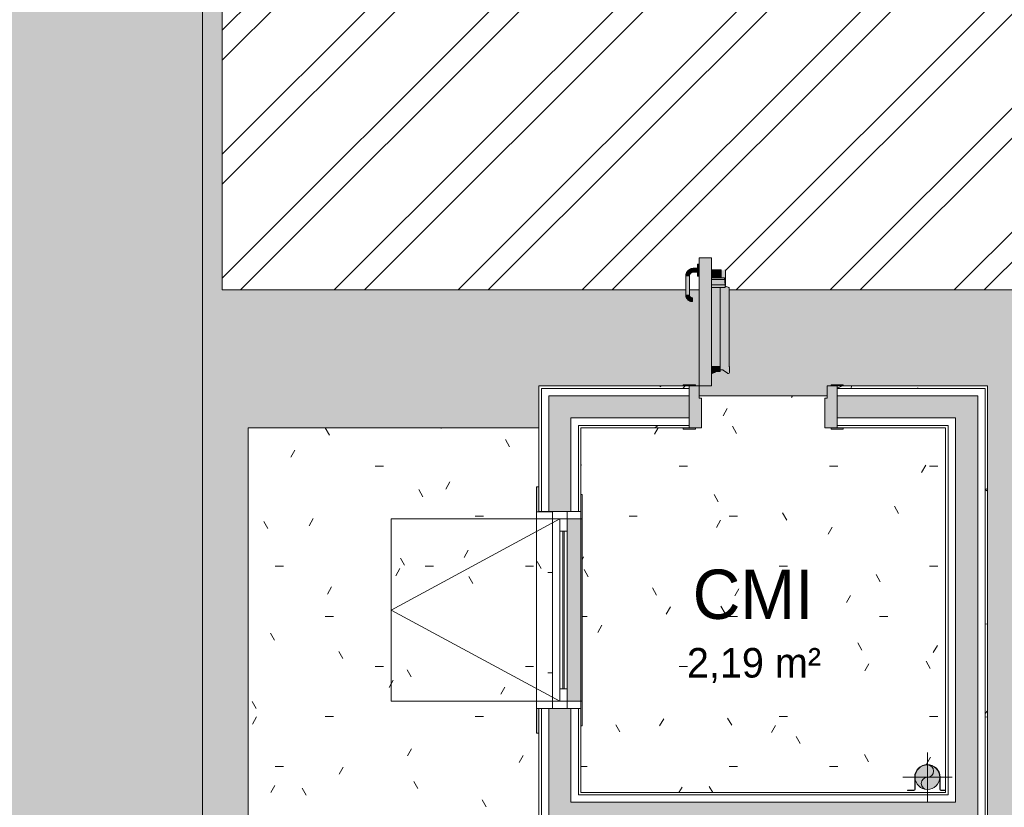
# Model space of a CAD drawing. Header units: millimetres. Extents: x -18260 to 188148, y -14086 to 2351883.
# Tile 216 of 256: x 20490 to 24484, y -8496 to -5299. Entities that reach past the tile are written whole.
import ezdxf

# ---------------------------------------------------------------- set-up
doc = ezdxf.new("R2010")
doc.units = ezdxf.units.MM
for name, color, linetype, lineweight in [('A-DOOR', 31, 'Continuous', 9), ('A-FLOR', 192, 'Continuous', 18), ('A-FLOR-PATT', 8, 'Continuous', 18), ('A-GLAZ', 151, 'Continuous', 9), ('A-WALL', 113, 'Continuous', 18), ('A-WALL-PATT', 111, 'Continuous', 25), ('L-HRDS-IDEN', 13, 'Continuous', 18), ('P-PIPE', 3, 'Continuous', 9), ('P-PIPE-CNTR', 3, 'Continuous', 9)]:
    doc.layers.add(name, color=color, linetype=linetype, lineweight=lineweight)
doc.styles.add('Century Gothic_1', font='GOTHIC.TTF', dxfattribs={"height": 200})
doc.styles.add('Century Gothic_2', font='GOTHIC.TTF', dxfattribs={"height": 120})
pattern_1 = [(0, (0, 0), (812.8, 203.2), [33.528, -576.072, 33.528, -576.072, -3251.2]), (0, (0, 0), (812.8, 203.2), [-1219.2, 33.528, -1185.672, 33.528, -576.072, -1422.4]), (0, (0, 0), (812.8, 203.2), [-3048, 33.528, -372.872, 33.528, -982.472]), (120, (304.8, 101.6), (-582.3764, 602.3054), [33.528, -576.072, 33.528, -576.072, -3251.2]), (120, (304.8, 101.6), (-582.3764, 602.3054), [-1219.2, 33.528, -1185.672, 33.528, -576.072, -1422.4]), (120, (304.8, 101.6), (-582.3764, 602.3054), [-3048, 33.528, -372.872, 33.528, -982.472]), (240, (406.4, 508), (-230.4236, -805.5054), [33.528, -576.072, 33.528, -576.072, -3251.2]), (240, (406.4, 508), (-230.4236, -805.5054), [-1219.2, 33.528, -1185.672, 33.528, -576.072, -1422.4]), (240, (406.4, 508), (-230.4236, -805.5054), [-3048, 33.528, -372.872, 33.528, -982.472])]
pattern_2 = [(50, (0, 0), (728.737, -63.756), [76.2, -838.2]), (355, (0, 0), (-140.972, 764.228), [60.96, -670.56]), (100.451, (60.7, -5.3), (587.77, 700.467), [64.76, -712.36]), (46.184, (0, 203.2), (1084.316, -168.17), [114.3, -1257.3]), (96.636, (90.4, 189.2), (949.61, 989.71), [97.14, -1068.54]), (351.184, (0, 203.2), (949.62, 989.7), [91.44, -1005.84]), (21, (101.6, 152.4), (606.458, -409.06), [76.2, -838.2]), (326, (101.6, 152.4), (247.208, 736.753), [60.96, -670.56]), (71.451, (152.14, 118.3), (853.668, 327.685), [64.76, -712.36]), (37.5, (0, 0), (12.3547, 338.22), [33.528, -628.904, 33.528, -647.192, -673.1]), (37.5, (0, 0), (12.3547, 338.22), [-1343.152, 33.528, -639.572]), (7.5, (0, 0), (267.279, 400.722), [33.528, -354.584, 33.528, -613.664, -256.54]), (7.5, (0, 0), (267.279, 400.722), [-1035.304, 33.528, -223.012]), (327.5, (-226.57, 0), (542.3633, -22.9153), [33.528, -220.472, 33.528, -758.952, -1051.56]), (327.5, (-226.57, 0), (542.3633, -22.9153), [-1046.48, 33.528, -1018.032]), (317.5, (-328.17, 0), (592.517, 101.707), [33.528, -296.672, 33.528, -492.76, -746.76]), (317.5, (-328.17, 0), (592.517, 101.707), [-856.488, 33.528, -713.232])]

# ---------------------------------------------------------------- blocks, each defined once
blk = doc.blocks.new('CC_PORTA ABRIR_CORTA-FOGO_1 FOLHA LISA - FOLHA 0_60 x 1_80-4177358-PLANTA DE IMPERMEABILIZAÇÃO - TÉRREO')
at = {"layer": 'A-DOOR', "lineweight": 5}
for color, points in [(255, [(-210, 85), (-210, 605), (-260, 605), (-260, 85)]), (71, [(-313.5, 530), (-300.5, 530), (-299.5, 530), (-294.4, 542.4), (-282, 548.5), (-282, 561.5), (-292.6, 559.7), (-299, 557.4), (-310.1, 546.2), (-313.1, 535.3)]), (71, [(-266, 547.5), (-266, 562.5), (-282, 561.5), (-282, 547.5)]), (71, [(-266, 555), (-260, 555), (-260, 579.1), (-266, 579.1), (-266, 555.5)]), (71, [(-307, 455), (-299.5, 455.9), (-300.5, 530), (-314.5, 530), (-313.5, 455), (-308.9, 455)]), (71, [(-260, 530.9), (-260, 555), (-266, 555), (-266, 530.9)]), (256, [(-188, 524), (-170, 524), (-170, 556), (-210, 556), (-210, 524)]), (256, [(-170, 516.7), (-156.3, 516.7), (-157.7, 523.1), (-158.9, 524), (-210, 523.1), (-210, 516.7), (-184.5, 516.7)]), (256, [(-155.6, 505.9), (-153, 495), (-153.2, 554), (-170, 554), (-169.4, 524), (-157.7, 523.1), (-156.5, 518.8), (-156.3, 516.7)]), (256, [(-210, 495), (-155, 495), (-156.5, 516.7), (-210, 516.7)]), (256, [(-188, 490), (-155, 490), (-155.6, 495), (-210, 495), (-210, 490), (-208, 490)]), (256, [(-210, 485), (-154.7, 486.1), (-156, 490), (-210, 490), (-210, 485.1)]), (256, [(-174, 164), (-174, 485), (-210, 485), (-210, 164), (-188, 164)]), (256, [(-141, 136), (-137, 140), (-137, 164), (-140, 164), (-140, 483.5), (-154.9, 487.5), (-155, 485), (-174, 485), (-174, 150), (-161.9, 149.2), (-142.7, 136)]), (256, [(-155, 491), (-153.9, 492), (-155, 491.4)]), (256, [(-140, 483.5), (-139.5, 485.2), (-155, 489.2), (-154.8, 488.3), (-141.2, 483.9)]), (256, [(-138, 164), (-139, 484.3), (-140, 483.5), (-139, 164), (-138.1, 164)]), (71, [(-291.2, 428.6), (-287, 429.8), (-287, 442.2), (-287, 442.5), (-296.3, 447.2), (-300.5, 455), (-312.3, 455), (-313.4, 450.8), (-309.3, 439.8), (-299.8, 430.9), (-294.7, 429.6)]), (256, [(-210, 136), (-192, 143), (-174, 144), (-174, 164), (-210, 164), (-210, 143)])]:
    blk.add_hatch(color=color, dxfattribs=at).paths.add_polyline_path(points)
h = blk.add_hatch(color=255, dxfattribs=at)
h.paths.add_polyline_path([(300, 85), (325, 85), (325, 90), (275, 89.7), (275, 85)])
h.paths.add_polyline_path([(-300, 85), (-275, 85), (-275, 90), (-325, 90), (-325, 85)])
h = blk.add_hatch(color=255, dxfattribs=at)
h.paths.add_polyline_path([(260, -85), (300, -85), (300, 85), (260, 85), (260, 35), (250, 35), (250, -85)])
h.paths.add_polyline_path([(-260, -85), (-250, -85), (-250, 35), (-260, 35), (-260, 85), (-300, 85), (-300, -85)])
h = blk.add_hatch(color=255, dxfattribs=at)
h.paths.add_polyline_path([(-325, -90), (-275, -90), (-275, -85), (-325, -85)])
h.paths.add_polyline_path([(300, -90), (325, -90), (325, -85), (275, -85), (275, -90)])
at = {"layer": 'A-DOOR', "color": 90, "lineweight": 5}
for p, q in [((-260, 85), (-260, 605)), ((-210, 605), (-260, 605)), ((-210, 605), (-210, 85)), ((-266, 562.5), (-282, 562.5)), ((-260, 580), (-266, 580)), ((-266, 555), (-266, 579.1)), ((-314.5, 530), (-314.5, 455)), ((-299.5, 455), (-299.5, 530)), ((-282, 547.5), (-266, 547.5)), ((-266, 530.9), (-266, 555)), ((-266, 530), (-260, 530)), ((-287, 442.5), (-287, 427.5)), ((-287, 427.5), (-287, 429.7)), ((-207.7, 135.8), (-208, 136.8)), ((-202.1, 138), (-207.7, 135.8)), ((-202.1, 138), (-202.4, 138.9)), ((-200.6, 138.6), (-201, 139.5)), ((-200.6, 138.6), (-201, 139.5)), ((-200.6, 138.6), (-201, 139.5)), ((-200.6, 138.6), (-201, 139.5)), ((-193.3, 141.4), (-200.6, 138.6)), ((-200.6, 138.6), (-193.3, 141.4)), ((-200.6, 138.6), (-196.3, 140.2)), ((-196.3, 140.2), (-200.6, 138.6)), ((-198.6, 140.4), (-198.3, 139.5)), ((-198.6, 140.4), (-198.3, 139.5)), ((-198, 140.7), (-197.7, 139.7)), ((-197.7, 139.7), (-198, 140.7)), ((-196, 140.4), (-197.7, 139.7)), ((-196.3, 140.2), (-197.7, 139.7)), ((-197.7, 139.7), (-196.3, 140.2)), ((-193.3, 141.4), (-197.2, 139.9)), ((-197.2, 139.9), (-193.3, 141.4)), ((-197.2, 141), (-196.8, 140.1)), ((-196.8, 140.1), (-197.2, 141)), ((-197.2, 139.9), (-196.8, 140.1)), ((-196.8, 140.1), (-197.2, 139.9)), ((-193, 141.6), (-196.8, 140.1)), ((-196.7, 141.2), (-196.3, 140.2)), ((-196.3, 140.2), (-196.7, 141.2)), ((-196, 140.4), (-196.3, 141.3)), ((-193.7, 142.4), (-193.3, 141.4)), ((-193.3, 141.4), (-193.7, 142.4)), ((-193, 141.6), (-193.3, 142.5)), ((-260, 85), (-210, 85))]:
    blk.add_line(p, q, dxfattribs=at)
at = {"layer": 'A-DOOR', "lineweight": 5}
for p, q in [((-210, 556), (-170, 556)), ((-170, 524), (-210, 524)), ((-170, 556), (-170, 524)), ((-169.4, 524), (-158.9, 524)), ((-153, 493), (-153, 554)), ((-210, 516.7), (-156.3, 516.7)), ((-210, 495), (-155, 495)), ((-210, 485), (-174, 485)), ((-210, 485), (-154.2, 485)), ((-174, 164), (-174, 485)), ((-155, 495), (-155, 490)), ((-138, 485), (-155, 490.5)), ((-154, 485), (-154.2, 485)), ((-154, 485), (-154, 491)), ((-154, 491), (-154, 489.3)), ((-153.7, 493), (-153, 493)), ((-138, 164), (-138, 485)), ((-174, 164), (-210, 164)), ((-174, 144), (-174, 164)), ((-137, 164), (-140, 164)), ((-139.5, 164), (-140, 164)), ((-137, 140), (-137, 164)), ((-210, 136), (-192, 143)), ((-192, 143), (-175, 143)), ((-174, 150), (-164.3, 150)), ((-161.9, 149.2), (-145.1, 136.8)), ((-142.7, 136), (-141, 136))]:
    blk.add_line(p, q, dxfattribs=at)
at = {"layer": 'A-DOOR', "color": 250, "lineweight": 5}
for p, q in [((-325, 90), (-275, 90)), ((-325, 85), (-325, 90)), ((-275, 85), (-300, 85)), ((-300, 85), (-260, 85)), ((-275, 90), (-275, 85)), ((-260, 85), (-260, 35)), ((260, 35), (260, 85)), ((260, 85), (300, 85)), ((275, 90), (325, 90)), ((275, 85), (275, 90)), ((300, 85), (275, 85)), ((325, 90), (325, 85)), ((-260, 35), (-250, 35)), ((-250, 35), (-250, -85)), ((250, 35), (260, 35)), ((250, -85), (250, 35)), ((-325, -90), (-325, -85)), ((-275, -90), (-325, -90)), ((-300, -85), (-275, -85)), ((-250, -85), (-300, -85)), ((-275, -85), (-275, -90)), ((300, -85), (250, -85)), ((275, -85), (300, -85)), ((275, -90), (275, -85)), ((325, -90), (275, -90)), ((325, -85), (325, -90))]:
    blk.add_line(p, q, dxfattribs=at)
at = {"layer": 'A-DOOR', "color": 90, "lineweight": 5, "flags": 128}
for points in [[(-282, 562.5), (-283.3, 562.5), (-284.6, 562.4), (-285.9, 562.3), (-287.2, 562.1), (-288.5, 561.9), (-289.7, 561.6), (-291, 561.2), (-292.2, 560.9), (-293.4, 560.4), (-294.7, 559.9), (-295.8, 559.4), (-297, 558.8), (-298.1, 558.2), (-299.3, 557.5), (-300.4, 556.8), (-301.4, 556.1), (-302.4, 555.3), (-303.4, 554.4), (-304.4, 553.6), (-305.3, 552.6), (-306.2, 551.7), (-307, 550.7), (-307.9, 549.7), (-308.6, 548.6), (-309.3, 547.6), (-310, 546.5), (-310.7, 545.3), (-311.3, 544.2), (-311.8, 543), (-312.3, 541.8), (-312.7, 540.6), (-313.1, 539.3), (-313.5, 538.1), (-313.8, 536.8), (-314, 535.5), (-314.2, 534.2), (-314.4, 532.9), (-314.5, 531.7), (-314.5, 530.4), (-314.5, 530)], [(-299.5, 530), (-299.5, 530.7), (-299.4, 531.4), (-299.4, 532.1), (-299.3, 532.8), (-299.2, 533.5), (-299, 534.2), (-298.8, 534.8), (-298.6, 535.5), (-298.4, 536.2), (-298.1, 536.8), (-297.8, 537.5), (-297.5, 538.1), (-297.2, 538.7), (-296.8, 539.3), (-296.4, 539.9), (-296, 540.5), (-295.6, 541), (-295.2, 541.5), (-294.7, 542.1), (-294.2, 542.6), (-293.7, 543), (-293.2, 543.5), (-292.6, 543.9), (-292, 544.3), (-291.5, 544.7), (-290.9, 545.1), (-290.2, 545.4), (-289.6, 545.8), (-289, 546), (-288.3, 546.3), (-287.7, 546.6), (-287, 546.8), (-286.3, 547), (-285.7, 547.1), (-285, 547.2), (-284.3, 547.4), (-283.6, 547.4), (-282.9, 547.5), (-282.2, 547.5), (-282, 547.5)], [(-314.5, 455), (-314.5, 453.9), (-314.4, 452.8), (-314.3, 451.7), (-314.1, 450.6), (-314, 449.5), (-313.7, 448.5), (-313.4, 447.4), (-313.1, 446.3), (-312.7, 445.3), (-312.3, 444.3), (-311.9, 443.3), (-311.4, 442.3), (-310.9, 441.3), (-310.3, 440.4), (-309.7, 439.5), (-309.1, 438.6), (-308.4, 437.7), (-307.7, 436.9), (-306.9, 436.1), (-306.2, 435.3), (-305.4, 434.5), (-304.5, 433.8), (-303.7, 433.1), (-302.8, 432.5), (-301.9, 431.9), (-300.9, 431.3), (-300, 430.7), (-299, 430.2), (-298, 429.8), (-297, 429.4), (-295.9, 429), (-294.9, 428.7), (-293.8, 428.4), (-292.8, 428.1), (-291.7, 427.9), (-290.6, 427.7), (-289.5, 427.6), (-288.4, 427.5), (-287.3, 427.5), (-287, 427.5)], [(-287, 442.5), (-287.5, 442.5), (-288, 442.5), (-288.5, 442.6), (-289, 442.7), (-289.5, 442.7), (-290, 442.9), (-290.5, 443), (-290.9, 443.1), (-291.4, 443.3), (-291.9, 443.5), (-292.3, 443.7), (-292.8, 443.9), (-293.2, 444.2), (-293.6, 444.4), (-294.1, 444.7), (-294.5, 445), (-294.9, 445.3), (-295.2, 445.6), (-295.6, 445.9), (-296, 446.3), (-296.3, 446.7), (-296.6, 447), (-296.9, 447.4), (-297.2, 447.8), (-297.5, 448.2), (-297.8, 448.7), (-298, 449.1), (-298.3, 449.6), (-298.5, 450), (-298.7, 450.5), (-298.8, 450.9), (-299, 451.4), (-299.1, 451.9), (-299.2, 452.4), (-299.3, 452.9), (-299.4, 453.4), (-299.4, 453.9), (-299.5, 454.4), (-299.5, 454.9), (-299.5, 455)]]:
    blk.add_lwpolyline(points, dxfattribs=at)
at = {"layer": 'A-DOOR', "lineweight": 5, "flags": 128}
for points in [[(-155, 556), (-154.9, 556), (-154.8, 556), (-154.8, 556), (-154.7, 556), (-154.6, 556), (-154.5, 555.9), (-154.4, 555.9), (-154.4, 555.9), (-154.3, 555.9), (-154.2, 555.8), (-154.1, 555.8), (-154.1, 555.8), (-154, 555.7), (-153.9, 555.7), (-153.9, 555.7), (-153.8, 555.6), (-153.7, 555.6), (-153.7, 555.5), (-153.6, 555.4), (-153.6, 555.4), (-153.5, 555.3), (-153.5, 555.3), (-153.4, 555.2), (-153.4, 555.1), (-153.3, 555.1), (-153.3, 555), (-153.2, 554.9), (-153.2, 554.9), (-153.2, 554.8), (-153.1, 554.7), (-153.1, 554.6), (-153.1, 554.6), (-153.1, 554.5), (-153, 554.4), (-153, 554.3), (-153, 554.3), (-153, 554.2), (-153, 554.1), (-153, 554), (-153, 554)], [(-156.3, 516.7), (-155.6, 505.9), (-155, 495)]]:
    blk.add_lwpolyline(points, dxfattribs=at)
at = {"layer": 'A-DOOR', "lineweight": 5}
for centre, radius, start, end in [((-175, 144), 1, 270, 0), ((-164.3, 146), 4, 53.5969, 90), ((-142.7, 140), 4, 233.5969, 270), ((-141, 140), 4, 270, 360)]:
    blk.add_arc(centre, radius, start, end, dxfattribs=at)
for points, knots in [([(-158.9, 524), (-158.5, 524), (-157.8, 523.6), (-157.2, 522.1), (-156.6, 520.1), (-156.4, 518.2), (-156.3, 516.7)], [0, 0, 0, 0, 0.333333, 0.5, 0.666667, 1, 1, 1, 1]), ([(-155, 490), (-155, 489.2), (-155, 488.1), (-154.8, 486.8), (-154.7, 485.9), (-154.5, 485.2), (-154.3, 485), (-154.2, 485)], [0, 0, 0, 0, 0.285714, 0.428571, 0.571429, 0.785714, 1, 1, 1, 1]), ([(-154, 491), (-154, 491.3), (-154, 491.7), (-153.9, 492.3), (-153.9, 492.6), (-153.8, 492.7), (-153.8, 492.8)], [0, 0, 0, 0, 0.2857143, 0.4285714, 0.5714286, 0.7142857, 0.7142857, 0.7142857, 0.7142857]), ([(-153.8, 492.8), (-153.8, 492.7), (-153.9, 492.6), (-153.9, 492.2), (-154, 491.7), (-154, 491.2), (-154, 491)], [0.2857143, 0.2857143, 0.2857143, 0.2857143, 0.4285714, 0.5714286, 0.7857143, 1, 1, 1, 1]), ([(-140, 483.5), (-139.8, 483.7), (-139.6, 483.9), (-139.2, 484.1), (-139, 484.3), (-138.8, 484.4), (-138.6, 484.6), (-138.4, 484.7), (-138.2, 484.8), (-138, 485), (-138, 485), (-138, 485)], [0, 0, 0, 0, 0.166667, 0.25, 0.333333, 0.416667, 0.5, 0.583333, 0.666667, 0.833333, 1, 1, 1, 1])]:
    blk.add_open_spline(points, degree=3, knots=knots, dxfattribs=at)
blk = doc.blocks.new('FX-HRT-JANELA_MAXIM-AR-1FL - 80x80cm-1FL-ALU-3_0cmFolha-4214702-PLANTA DE IMPERMEABILIZAÇÃO - TÉRREO')
at = {"layer": 'A-GLAZ', "lineweight": 5}
h = blk.add_hatch(color=90, dxfattribs=at)
h.paths.add_polyline_path([(-500, 95), (-500, 85), (-400, 85), (-399, 95)])
h.paths.add_polyline_path([(399, 75), (400, 85), (500, 85), (500, 95), (399, 95), (399, 78.1)])
h = blk.add_hatch(dxfattribs=at)
h.set_pattern_fill('FP_102', color=256, style=0, pattern_type=2)
h.set_pattern_definition([(270, (7695.84, 22681.38), (203.2, -812.8), [33.528, -576.072, 33.528, -3827.272]), (270, (7695.84, 22681.38), (203.2, -812.8), [-643.128, -576.072, 33.528, -1185.672, -2032]), (270, (7695.84, 22681.38), (203.2, -812.8), [-2438.4, 33.528, -576.072, 33.528, -1388.872]), (270, (7695.84, 22681.38), (203.2, -812.8), [-3081.528, -372.872, 33.528, -982.472]), (30, (7797.44, 22376.58), (602.3054, 582.3764), [33.528, -576.072, 33.528, -3827.272]), (30, (7797.44, 22376.58), (602.3054, 582.3764), [-643.128, -576.072, 33.528, -1185.672, -2032]), (30, (7797.44, 22376.58), (602.3054, 582.3764), [-2438.4, 33.528, -576.072, 33.528, -1388.872]), (30, (7797.44, 22376.58), (602.3054, 582.3764), [-3081.528, -372.872, 33.528, -982.472]), (150, (8203.84, 22274.99), (-805.5054, 230.4236), [33.528, -576.072, 33.528, -3827.272]), (150, (8203.84, 22274.99), (-805.5054, 230.4236), [-643.128, -576.072, 33.528, -1185.672, -2032]), (150, (8203.84, 22274.99), (-805.5054, 230.4236), [-2438.4, 33.528, -576.072, 33.528, -1388.872]), (150, (8203.84, 22274.99), (-805.5054, 230.4236), [-3081.528, -372.872, 33.528, -982.472])])
h.paths.add_polyline_path([(-399, 30), (399, 30.3), (399, 95), (-399, 95), (-399, 45)])
for points in [[(-370, -45), (-370, -85), (370, -85), (370, -30), (-370, -30)], [(-370, -85), (-370, -90), (370, -90), (370, -85), (25, -85)]]:
    blk.add_hatch(color=251, dxfattribs=at).paths.add_polyline_path(points)
at = {"layer": 'A-GLAZ', "color": 90, "lineweight": 5}
for p, q in [((-370, 0), (0, 685)), ((-370, 685), (370, 685)), ((-370, 0), (-370, 685)), ((370, 0), (0, 685)), ((370, 685), (370, 0)), ((399, 95), (-399, 95)), ((370, -85), (-370, -85)), ((-370, -85), (370, -85)), ((-370, -90), (370, -90))]:
    blk.add_line(p, q, dxfattribs=at)
at = {"layer": 'A-GLAZ', "color": 130}
for p, q in [((-399, 95), (-500, 95)), ((-500, 95), (-500, 85)), ((-500, 85), (-400, 85)), ((-400, 85), (-400, 30)), ((-399, 30), (-399, 95)), ((500, 95), (399, 95)), ((399, 95), (399, 30)), ((400, 30), (400, 85)), ((400, 85), (500, 85)), ((500, 85), (500, 95)), ((-400, -30), (-400, -85)), ((-370, -85), (-370, -30)), ((370, -30), (370, -85)), ((400, -85), (400, -30)), ((-370, -85), (-470, -85)), ((-470, -85), (-470, -90)), ((-470, -90), (-370, -90)), ((-400, -85), (-370, -85)), ((-370, -90), (-370, -85)), ((470, -85), (370, -85)), ((370, -85), (370, -90)), ((370, -85), (400, -85)), ((370, -90), (470, -90)), ((470, -90), (470, -85))]:
    blk.add_line(p, q, dxfattribs=at)
at = {"layer": 'A-GLAZ', "lineweight": 5}
for p, q in [((-400, 85), (-400, -85)), ((-400, 85), (-400, -85)), ((400, 85), (400, -85)), ((400, 85), (400, -85)), ((-370, 30), (-400, 30)), ((-370, 30), (-400, 30)), ((-370, 30), (370, 30)), ((-370, -30), (-370, 30)), ((-370, 30), (370, 30)), ((-370, -30), (-370, 30)), ((370, 30), (370, -30)), ((400, 30), (370, 30)), ((370, 30), (370, -30)), ((400, 30), (370, 30)), ((-400, -30), (-370, -30)), ((-400, -30), (-370, -30)), ((-370, 0), (-320, 0)), ((-370, 0), (-320, 0)), ((-320, -30), (-370, -30)), ((-320, -30), (-370, -30)), ((-320, 0), (320, 0)), ((-320, 0), (-320, -30)), ((-320, 0), (320, 0)), ((-320, 0), (-320, -30)), ((-320, -12.5), (320, -12.5)), ((-320, -12.5), (320, -12.5)), ((-320, -17.5), (320, -17.5)), ((-320, -17.5), (320, -17.5)), ((-320, -30), (320, -30)), ((-320, -30), (320, -30)), ((320, 0), (320, -30)), ((370, 0), (320, 0)), ((320, 0), (320, -30)), ((370, 0), (320, 0)), ((320, -30), (370, -30)), ((320, -30), (370, -30)), ((370, -30), (400, -30)), ((370, -30), (400, -30))]:
    blk.add_line(p, q, dxfattribs=at)
at = {"layer": 'A-GLAZ', "color": 250, "lineweight": 5}
for p, q in [((-400, 85), (-400, -85)), ((-400, 85), (-400, -85)), ((400, 85), (400, -85)), ((400, 85), (400, -85)), ((400, 30), (-400, 30)), ((-400, 30), (-400, -30)), ((-370, 30), (-400, 30)), ((-370, 30), (-400, 30)), ((-370, 30), (370, 30)), ((-370, -30), (-370, 30)), ((-370, 30), (370, 30)), ((-370, -30), (-370, 30)), ((370, 30), (370, -30)), ((400, 30), (370, 30)), ((370, 30), (370, -30)), ((400, 30), (370, 30)), ((400, -30), (400, 30)), ((-400, -30), (400, -30)), ((-400, -30), (-370, -30)), ((-400, -30), (-370, -30)), ((-370, 0), (-320, 0)), ((-370, 0), (-320, 0)), ((-320, -30), (-370, -30)), ((-320, -30), (-370, -30)), ((-320, 0), (320, 0)), ((-320, 0), (-320, -30)), ((-320, 0), (320, 0)), ((-320, 0), (-320, -30)), ((-320, -12.5), (320, -12.5)), ((-320, -12.5), (320, -12.5)), ((-320, -17.5), (320, -17.5)), ((-320, -17.5), (320, -17.5)), ((-320, -30), (320, -30)), ((-320, -30), (320, -30)), ((320, 0), (320, -30)), ((370, 0), (320, 0)), ((320, 0), (320, -30)), ((370, 0), (320, 0)), ((320, -30), (370, -30)), ((320, -30), (370, -30)), ((370, -30), (400, -30)), ((370, -30), (400, -30))]:
    blk.add_line(p, q, dxfattribs=at)
blk = doc.blocks.new('BE-PMSa-MOD-ARQ-CONEXAODOFUTURO-EX-000-R_rvt-1-PLANTA DE IMPERMEABILIZAÇÃO - TÉRREO')
at = {"layer": 'A-FLOR-PATT', "lineweight": 5}
h = blk.add_hatch(dxfattribs=at)
h.set_pattern_fill('FP_99', color=55, style=0, pattern_type=2)
h.set_pattern_definition([(225, (1821.38, -1013.34), (1e-14, -212.132), [450, -150]), (315, (1715.32, -1119.4), (0, -212.132), [450, -150])])
h.paths.add_polyline_path([(-17588.6, -10125.8), (-17588.6, 5919.2), (-17905.7, 5919.2), (-18260.1, -10125.8)])
h.paths.add_polyline_path([(23246.4, -6785.8), (23246.4, -6825.8), (23766.4, -6825.8), (23766.4, -6785.8), (23781.4, -6785.8), (23781.4, -6780.8), (23831.4, -6780.8), (23831.4, -6785.8), (24416.4, -6785.8), (24416.4, -8605.8), (22596.4, -8605.8), (22596.4, -8595.8), (21416.4, -8595.8), (21416.4, -6955.8), (22596.4, -6955.6), (22596.4, -6785.8), (23181.4, -6785.8), (23181.4, -6780.8), (23231.4, -6780.8), (23231.4, -6785.8)])
h.paths.add_polyline_path([(21945.6, -8664), (24683.7, -8664), (24895.4, -8357.9), (25097.5, -8045.3), (25289.6, -7726.5), (25471.6, -7401.8), (25643.3, -7071.6), (25804.6, -6736.1), (25955.3, -6395.7), (23368.4, -6395.7), (23369.4, -6730.8), (23365.4, -6734.8), (23361.3, -6734.1), (23342.1, -6720.8), (23332.4, -6720.9), (23331.4, -6727.8), (23314.4, -6727.8), (23296.4, -6735), (23296.4, -6785.8), (23246.4, -6785.8), (23246.4, -6395.7), (23206.9, -6395.7), (23206.9, -6416.4), (23211.7, -6425.2), (23218.5, -6428.6), (23219.4, -6429.3), (23219.4, -6441.1), (23215.1, -6442.2), (23204.1, -6438.1), (23195.5, -6429.3), (23193, -6420.1), (23192.9, -6415.8), (23191.9, -6415.8), (23191.9, -6395.7), (21311.4, -6395.7), (21311.4, -395.7), (26110.1, -395.7), (26110.1, -6012), (26234.4, -5672.4), (26348.3, -5329.1), (26451.6, -4982.5), (26544.3, -4632.9), (26626.4, -4280.7), (26697.6, -3926.1), (26757.9, -3569.5), (26807.4, -3211.3), (26845.9, -2851.7), (26873.4, -2491.1), (27298.5, 5174.6), (21231.4, 5390.6), (21231.4, -8664), (21650.8, -8664)])
h.paths.add_polyline_path([(2106.4, -8347.8), (2121.4, -8347.8), (2121.4, -8307.8), (1991.7, -8307.8), (1991.7, -8347.8), (2076.4, -8347.8)])
h.paths.add_polyline_path([(-4286.6, -8347.8), (-4284, -8346.8), (-4284, -8234.2), (-4285.4, -8230.8), (-4361.6, -8230.8), (-4361.6, -8347.8), (-4294.7, -8347.8)])
h.paths.add_polyline_path([(1866.4, -8347.8), (1981, -8347.8), (1981, -8307.8), (1851.4, -8307.8), (1851.4, -8347.8), (1858.4, -8347.8)])
h.paths.add_polyline_path([(8341.4, -8302.8), (8386.4, -8302.8), (8386.4, -8267.8), (8341.4, -8267.8)])
h.paths.add_polyline_path([(127.8, 115.4), (164.4, 115.4), (164.4, 1841.1), (-1658.6, 1841.1), (-1658.6, 115.4), (-1051.5, 115.4)])
h.paths.add_polyline_path([(22881.4, 854.2), (22881.4, 4354.2), (24531.4, 4354.2), (24531.4, 854.2), (22896.4, 854.2)])
h.paths.add_polyline_path([(26541.4, 3992.4), (26422.4, 3992.4), (26422.4, 5123.6), (27022.4, 5123.6), (27022.4, 3992.4)])
h.paths.add_polyline_path([(15926.9, 4596.7), (15926.9, 4597.2), (15924.7, 4596.7)])
h.paths.add_polyline_path([(-8028.1, 4596.7), (-8028.1, 4597.2), (-8030.8, 4596.7)])
h.paths.add_polyline_path([(-11755.6, 4596.7), (-11755.6, 4597.2), (-11756.5, 4596.8)])
h.paths.add_polyline_path([(19999.4, 4641.7), (19999.4, 4674.2), (15923.9, 4674.2), (15923.9, 4641.7), (16272.6, 4641.7), (16272.6, 4671.7), (19622.6, 4670.8), (19622.6, 4641.7), (19881.8, 4641.7)])
h.paths.add_polyline_path([(11998.9, 4641.7), (11998.9, 5919.2), (8365.8, 5919.2), (8365.8, 4641.7), (8496.6, 4641.7), (8496.6, 4671.7), (8535.8, 4671.7), (8535.8, 5749.2), (11833.9, 5749.2), (11833.9, 4671.7), (11846.6, 4670.8), (11846.6, 4641.7), (11921.2, 4641.7)])
h.paths.add_polyline_path([(15637.6, 4641.7), (15653.9, 4641.7), (15653.9, 4674.2), (12268.9, 4674.2), (12268.9, 4641.7), (12287.6, 4641.7), (12287.6, 4671.7), (15637.6, 4670.8), (15637.6, 4657.9)])
h.paths.add_polyline_path([(-12028.6, 4641.7), (-12028.6, 4674.2), (-16356.6, 4674.2), (-16356.6, 4641.7), (-15848.6, 4641.7), (-15848.6, 4671.7), (-12498.6, 4670.8), (-12498.6, 4641.7), (-12031.6, 4641.7)])
h.paths.add_polyline_path([(-4542.4, 4641.7), (-4390.1, 4641.7), (-4390.1, 5919.2), (-8031.1, 5919.2), (-8031.1, 4641.7), (-7892.4, 4641.7), (-7892.4, 4671.7), (-7861.1, 4671.7), (-7861.1, 5749.2), (-4560.1, 5749.2), (-4560.1, 4671.7), (-4542.4, 4670.8), (-4542.4, 4662.6)])
h.paths.add_polyline_path([(-11704.9, 4641.7), (-11704.9, 4671.7), (-8354.9, 4670.8), (-8354.9, 4641.7), (-8301.1, 4641.7), (-8301.1, 4674.2), (-11733.6, 4674.2), (-11733.6, 4641.7)])
h.paths.add_polyline_path([(-16401.6, 5447.2), (-16356.6, 5447.2), (-16356.6, 5479.2), (-16626.6, 5479.2), (-16626.6, 5447.2), (-16556.7, 5447.2)])
h.paths.add_polyline_path([(12003.9, 7119.2), (12003.9, 8057.7), (8362.9, 8057.7), (8362.9, 7830.7), (8365.8, 7830.7), (8365.8, 7119.2), (11833.9, 7119.2)])
h.paths.add_polyline_path([(-7266.1, 7119.2), (-4390.1, 7119.2), (-4390.1, 8057.7), (-8031.1, 8057.7), (-8031.1, 7119.2), (-7861.1, 7119.2)])
h.paths.add_polyline_path([(8532.9, 7289.2), (8532.9, 7887.7), (11833.9, 7887.7), (11833.9, 7289.2), (9984.7, 7289.2)])
h.paths.add_polyline_path([(-4560.1, 7289.2), (-7861.1, 7289.2), (-7861.1, 7887.7), (-4560.1, 7887.7), (-4560.1, 7680.7)])
h = blk.add_hatch(dxfattribs=at)
h.set_pattern_fill('FP_2', color=55, style=0, pattern_type=2)
h.set_pattern_definition(pattern_1)
h.paths.add_polyline_path([(14574.8, -10125.8), (14705.4, -10125.8), (14705.4, -9779.9), (14699.4, -9779.9), (14699.4, -9763.2), (14681.7, -9763.8), (14671, -9768.5), (14665.9, -9780.7), (14665.9, -9856.3), (14670.7, -9865.1), (14677.5, -9868.5), (14678.4, -9869.2), (14678.4, -9881), (14674.1, -9882.1), (14663.1, -9878), (14654.5, -9869.2), (14652, -9860), (14651.9, -9855.7), (14650.9, -9855.7), (14651.9, -9780.7), (14653.7, -9770.1), (14656.9, -9762.9), (14667.1, -9752.6), (14683.4, -9748.2), (14699.4, -9748.2), (14699.4, -9731.6), (14705.4, -9731.6), (14705.4, -9705.7), (14755.4, -9705.7), (14755.4, -9754.7), (14795.4, -9754.7), (14796, -9756.7), (14812.4, -9756.7), (14811.4, -9815.7), (14810.3, -9815.7), (14811.5, -9818.2), (14811.4, -9819.3), (14811.4, -9820.9), (14827.4, -9827.2), (14827.4, -10125.8), (21231.4, -10125.8), (21231.4, 5919.2), (11998.9, 5919.2), (11998.9, 5447.2), (12268.9, 5447.2), (12268.9, 4674.2), (15653.9, 4674.2), (15653.9, 5447.2), (15923.9, 5447.2), (15923.9, 4674.2), (19999.4, 4674.2), (19999.4, 5447.2), (20269.4, 5447.2), (20269.4, 4280.7), (20299.4, 4280.3), (20298.5, 1530.7), (20269.4, 1530.7), (20269.4, 1143.6), (20299.4, 1143.6), (20298.5, -1606.4), (20269.4, -1606.4), (20269.4, -2040.2), (20299.4, -2040.2), (20298.5, -4790.2), (20269.4, -4790.2), (20269.4, -5273.9), (20299.4, -5273.9), (20298.5, -8023.9), (20269.4, -8023.9), (20269.4, -9308.8), (19999.4, -9308.8), (19999.4, -8513.8), (19913.4, -8513.8), (19913.4, -8347.8), (19635.4, -8347.8), (19635.4, -8377.8), (16285.4, -8377), (16285.4, -8347.8), (15971.9, -8347.8), (15971.9, -8513.8), (15921.4, -8513.8), (15921.4, -9312.6), (15651.4, -9312.6), (15651.4, -8513.8), (15603.4, -8513.8), (15603.4, -8377.8), (12316.9, -8377.8), (12316.9, -8513.8), (12268.9, -8513.8), (12268.9, -9312.6), (11998.9, -9312.6), (11998.9, -8513.8), (11950.9, -8513.8), (11950.9, -8347.8), (11867.6, -8347.8), (11867.6, -8377.8), (8517.6, -8377), (8517.6, -8347.8), (8434.4, -8347.8), (8434.4, -8513.8), (8386.4, -8513.8), (8386.4, -9312.6), (8116.4, -9312.6), (8116.4, -9125.8), (2121.4, -9125.8), (2121.4, -9312.6), (1851.4, -9312.6), (1851.4, -9125.8), (-4143.6, -9125.8), (-4143.6, -9312.6), (-4413.6, -9312.6), (-4413.6, -8513.8), (-4461.6, -8513.8), (-4461.6, -8347.8), (-4547.4, -8347.8), (-4547.4, -8377.8), (-7897.4, -8377), (-7897.4, -8347.8), (-7983.1, -8347.8), (-7983.1, -8513.8), (-8031.1, -8513.8), (-8031.1, -9308.8), (-8301.1, -9308.8), (-8301.1, -8513.8), (-8349.1, -8513.8), (-8349.1, -8347.8), (-8354.9, -8347.8), (-8354.9, -8377.8), (-11704.9, -8377), (-11704.9, -8347.8), (-11710.6, -8347.8), (-11710.6, -8513.8), (-11758.6, -8513.8), (-11758.6, -9308.8), (-12028.6, -9308.8), (-12028.6, -8513.8), (-12076.6, -8513.8), (-12076.6, -8347.8), (-12498.6, -8347.8), (-12498.6, -8377.8), (-15848.6, -8377), (-15848.6, -8347.8), (-16270.6, -8347.8), (-16270.6, -8513.8), (-16356.6, -8513.8), (-16356.6, -9308.8), (-16626.6, -9308.8), (-16626.6, -7987.1), (-16656.6, -7987.1), (-16655.7, -5237.1), (-16626.6, -5237.1), (-16626.6, -4803.3), (-16656.6, -4803.3), (-16655.7, -2053.3), (-16626.6, -2053.3), (-16626.6, -1620.8), (-16656.6, -1620.8), (-16655.7, 1129.2), (-16626.6, 1129.2), (-16626.6, 1534.2), (-16656.6, 1534.2), (-16655.7, 4284.2), (-16626.6, 4284.2), (-16626.6, 5479.2), (-16356.6, 5479.2), (-16356.6, 4674.2), (-12028.6, 4674.2), (-12028.6, 5447.2), (-11733.6, 5446.9), (-11733.6, 4674.2), (-8301.1, 4674.2), (-8301.1, 5447.2), (-8031.1, 5447.2), (-8031.1, 5919.2), (-17588.6, 5919.2), (-17588.6, -10125.8), (14279.9, -10125.8)])
h.paths.add_polyline_path([(-16089.7, -8758.1), (-16115.5, -8754.7), (-16139.7, -8744.7), (-16160.4, -8728.8), (-16176.3, -8708.1), (-16186.3, -8684), (-16189.7, -8658.1), (-16186.3, -8632.2), (-16176.3, -8608.1), (-16160.4, -8587.4), (-16139.7, -8571.5), (-16115.5, -8561.5), (-16088.1, -8558.3), (-16063.8, -8561.5), (-16039.7, -8571.5), (-16018.9, -8587.4), (-16003.1, -8608.1), (-15993.1, -8632.2), (-15989.7, -8658.1), (-15993.1, -8684), (-16003.1, -8708.1), (-16018.9, -8728.8), (-16039.7, -8744.7), (-16063.8, -8754.7)])
h.paths.add_polyline_path([(19732.7, -8754.7), (19706.8, -8751.3), (19682.7, -8741.3), (19660, -8722.8), (19646.1, -8704.7), (19636.1, -8680.5), (19632.7, -8648.7), (19632.7, -8622.8), (19636.1, -8596.9), (19646.1, -8572.8), (19662, -8552.1), (19682.7, -8536.2), (19706.8, -8526.2), (19732.7, -8522.8), (19758.6, -8526.2), (19782.7, -8536.2), (19803.4, -8552.1), (19819.3, -8572.8), (19829.3, -8596.9), (19832.7, -8628.4), (19832.7, -8654.7), (19827.9, -8684), (19816.7, -8708.1), (19803.4, -8725.4), (19782.7, -8741.3), (19758.6, -8751.3)])
h.paths.add_polyline_path([(15650.9, -8468.8), (15650.9, -8347.8), (15648.4, -8347.8), (15648.4, -8468.8)])
h.paths.add_polyline_path([(-15957.8, 4689.7), (-15964, 4691.3), (-15966.6, 4693.3), (-15969.8, 4698.9), (-15969.8, 4705.4), (-15966.6, 4711), (-15961, 4714.2), (-15954.5, 4714.2), (-15948.9, 4711), (-15945.7, 4705.4), (-15945.7, 4698.9), (-15948.9, 4693.3), (-15954.5, 4690.1)])
h.paths.add_polyline_path([(19573, 4699.2), (19566.7, 4700.9), (19564.1, 4702.9), (19560.9, 4708.5), (19560.9, 4714.9), (19564.1, 4720.5), (19569.7, 4723.8), (19576.2, 4723.8), (19581.8, 4720.5), (19585.1, 4714.9), (19585.1, 4708.5), (19581.8, 4702.9), (19576.2, 4699.6)])
h.paths.add_polyline_path([(19732.7, 4730.2), (19706.8, 4733.6), (19682.7, 4743.6), (19662, 4759.5), (19646.1, 4780.2), (19636.1, 4804.4), (19632.7, 4830.2), (19636.1, 4856.1), (19646.1, 4880.2), (19662, 4901), (19682.7, 4916.8), (19706.8, 4926.8), (19732.7, 4930.2), (19758.6, 4926.8), (19782.7, 4916.8), (19803.4, 4901), (19819.3, 4880.2), (19829.3, 4856.1), (19832.7, 4830.2), (19829.3, 4804.4), (19819.3, 4780.2), (19803.4, 4759.5), (19782.7, 4743.6), (19758.6, 4733.6)])
h.paths.add_polyline_path([(-16089.7, 4736.4), (-16115.5, 4739.8), (-16139.7, 4749.8), (-16160.4, 4765.7), (-16176.3, 4786.4), (-16186.3, 4810.5), (-16189.7, 4836.4), (-16186.3, 4862.3), (-16176.3, 4886.4), (-16160.4, 4907.1), (-16139.7, 4923), (-16115.5, 4933), (-16088.1, 4936.2), (-16063.8, 4933), (-16039.7, 4923), (-16018.9, 4907.1), (-16003.1, 4886.4), (-15993.1, 4862.3), (-15989.7, 4836.4), (-15993.1, 4810.5), (-16003.1, 4786.4), (-16018.9, 4765.7), (-16039.7, 4749.8), (-16063.8, 4739.8), (-16088.1, 4736.6)])
h = blk.add_hatch(dxfattribs=at)
h.set_pattern_fill('FP_2', color=55, style=0, pattern_type=2)
h.set_pattern_definition(pattern_1)
h.paths.add_polyline_path([(22801.1, -8435.8), (24246.4, -8435.8), (24246.4, -8428.6), (24226.9, -8428.6), (24226.9, -8427.1), (24246.4, -8427.1), (24246.4, -6955.8), (23831.4, -6955.8), (23831.4, -6960.8), (23781.4, -6960.8), (23781.4, -6955.8), (23756.4, -6955.8), (23756.4, -6835.8), (23766.4, -6835.8), (23766.4, -6825.8), (23246.4, -6825.8), (23246.4, -6835.8), (23256.4, -6835.8), (23256.4, -6955.8), (23231.4, -6955.8), (23231.4, -6960.8), (23181.4, -6960.8), (23181.4, -6955.8), (22766.4, -6955.8), (22766.4, -7225.8), (22771.4, -7225.8), (22771.4, -8165.8), (22766.4, -8165.8), (22766.4, -8435.8)])
h.paths.add_polyline_path([(24092.4, -8428.6), (24092.4, -8427.1), (24117.9, -8427.1), (24117.9, -8428.6)])
h.paths.add_polyline_path([(24120.9, -8424.1), (24120.9, -8374.1), (24127.3, -8350.1), (24141.6, -8333.2), (24161.3, -8323.9), (24185.3, -8324.6), (24206, -8335.7), (24218.9, -8352.4), (24223.9, -8375.6), (24223.9, -8424.1), (24222.4, -8424.1), (24222.4, -8374.1), (24220.7, -8387), (24213.1, -8402.5), (24207.7, -8409.5), (24197.4, -8417.4), (24185.3, -8422.4), (24172.4, -8424.1), (24159.4, -8422.4), (24147.4, -8417.4), (24137, -8409.5), (24129.1, -8399.1), (24124.1, -8387), (24122.4, -8382.9), (24122.4, -8424.1)])
h = blk.add_hatch(dxfattribs=at)
h.set_pattern_fill('FP_100', color=55, style=0, pattern_type=2)
h.set_pattern_definition([(0, (5.82, 0), (812.071, 203.2), [33.498, -575.556, 33.498, -575.556, -3248.285]), (0, (5.82, 0), (812.071, 203.2), [-1218.107, 33.498, -1184.609, 33.498, -575.556, -1421.125]), (0, (5.82, 0), (812.071, 203.2), [-3045.267, 33.498, -372.538, 33.498, -981.591]), (119.978, (310.34, 101.6), (-581.8565, 602.303), [33.52, -575.943, 33.52, -3826.414]), (119.978, (310.34, 101.6), (-581.8565, 602.303), [-642.984, -575.943, 33.52, -1185.406, -2031.545]), (119.978, (310.34, 101.6), (-581.8565, 602.303), [-2437.854, 33.52, -575.943, 33.52, -1388.561]), (119.978, (310.34, 101.6), (-581.8565, 602.303), [-3080.838, -372.788, 33.52, -982.252]), (240.022, (411.85, 508), (-230.221, -805.5046), [33.52, -575.943, 33.52, -3826.414]), (240.022, (411.85, 508), (-230.221, -805.5046), [-642.984, -575.943, 33.52, -1185.406, -2031.545]), (240.022, (411.85, 508), (-230.221, -805.5046), [-2437.854, 33.52, -575.943, 33.52, -1388.561]), (240.022, (411.85, 508), (-230.221, -805.5046), [-3080.838, -372.788, 33.52, -982.252])])
h.paths.add_polyline_path([(22596.4, -8595.8), (22596.4, -8195.8), (22586.4, -8195.8), (22586.4, -7195.8), (22596.4, -7195.8), (22596.4, -6955.8), (21416.4, -6955.8), (21416.4, -8595.8), (22535.3, -8595.8)])
at = {"layer": 'A-WALL-PATT', "lineweight": 5}
h = blk.add_hatch(dxfattribs=at)
h.set_pattern_fill('FP_9', color=55, style=0, pattern_type=2)
h.set_pattern_definition(pattern_2)
h.paths.add_polyline_path([(24416.4, -6795.8), (24416.4, -6785.8), (23806.4, -6785.8), (23806.4, -6795.8), (24406.4, -6795.8)])
h.paths.add_polyline_path([(22965.8, -6795.8), (23206.4, -6795.8), (23206.4, -6785.8), (22606.4, -6785.8), (22606.4, -6795.8), (22766.4, -6795.8)])
h = blk.add_hatch(color=57, dxfattribs=at)
h.paths.add_polyline_path([(22718.8, -8475.8), (22726.4, -8475.8), (22726.4, -8095.8), (22636.4, -8095.8), (22636.4, -8475.8), (22650.8, -8475.8)])
h.paths.add_polyline_path([(22706.4, -7295.8), (22726.4, -7295.8), (22726.4, -6825.8), (22636.4, -6825.8), (22636.4, -7295.8), (22703.9, -7295.8)])
h = blk.add_hatch(color=57, dxfattribs=at)
h.paths.add_polyline_path([(24376.4, -6915.8), (24376.4, -6825.8), (23806.4, -6825.8), (23806.4, -6915.8), (24304.3, -6915.8)])
h.paths.add_polyline_path([(22985, -6915.8), (23206.4, -6915.8), (23206.4, -6825.8), (22726.4, -6825.8), (22726.4, -6915.8), (22866.2, -6915.8)])
h = blk.add_hatch(dxfattribs=at)
h.set_pattern_fill('FP_9', color=55, style=0, pattern_type=2)
h.set_pattern_definition(pattern_2)
h.paths.add_polyline_path([(24416.4, -8605.8), (24416.4, -6795.8), (24406.4, -6795.8), (24406.4, -8605.8)])
h = blk.add_hatch(dxfattribs=at)
h.set_pattern_fill('FP_9', color=55, style=0, pattern_type=2)
h.set_pattern_definition(pattern_2)
h.paths.add_polyline_path([(22756.4, -8435.8), (22766.4, -8435.8), (22766.4, -8095.8), (22756.4, -8095.8), (22756.4, -8335.1)])
h.paths.add_polyline_path([(22764.1, -7295.8), (22766.4, -7295.8), (22766.4, -6945.8), (22756.4, -6945.8), (22756.4, -7295.8)])
h = blk.add_hatch(dxfattribs=at)
h.set_pattern_fill('FP_9', color=55, style=0, pattern_type=2)
h.set_pattern_definition(pattern_2)
h.paths.add_polyline_path([(23199.5, -6955.8), (23206.4, -6955.8), (23206.4, -6945.8), (22766.4, -6945.8), (22766.4, -6955.8), (23125, -6955.8)])
h.paths.add_polyline_path([(23860.2, -6955.8), (24256.4, -6955.8), (24256.4, -6945.8), (23806.4, -6945.8), (23806.4, -6955.8)])
for points in [[(24286.4, -8565.8), (24376.4, -8565.8), (24376.4, -6915.8), (24286.4, -6915.8), (24286.4, -8526.2)], [(22636.4, -8565.8), (24286.4, -8565.8), (24286.4, -8475.8), (22636.4, -8475.8), (22636.4, -8515.8)]]:
    blk.add_hatch(color=57, dxfattribs=at).paths.add_polyline_path(points)
at = {"layer": 'A-FLOR', "color": 250, "lineweight": 5}
for p, q in [((21231.4, -10125.8), (21231.4, 5919.2)), ((23766.4, -6825.8), (23246.4, -6825.8)), ((21416.4, -8595.8), (21416.4, -6955.8)), ((21416.4, -6955.8), (22596.4, -6955.8))]:
    blk.add_line(p, q, dxfattribs=at)
at = {"layer": 'A-WALL', "color": 130, "lineweight": 9}
for p, q in [((22596.4, -6785.8), (22596.4, -7195.8)), ((22606.4, -6785.8), (22596.4, -6785.8)), ((22766.4, -6785.8), (22606.4, -6785.8)), ((23206.4, -6785.8), (22766.4, -6785.8)), ((23206.4, -6955.8), (23206.4, -6785.8)), ((24416.4, -6785.8), (23806.4, -6785.8)), ((23806.4, -6785.8), (23806.4, -6955.8)), ((24416.4, -6795.8), (24416.4, -6785.8)), ((24416.4, -6955.8), (24416.4, -6795.8)), ((22766.4, -7225.8), (22766.4, -6955.8)), ((22766.4, -6955.8), (23206.4, -6955.8)), ((23806.4, -6955.8), (24246.4, -6955.8)), ((24246.4, -6955.8), (24246.4, -8435.8)), ((24416.4, -8605.8), (24416.4, -6955.8)), ((22766.4, -8435.8), (22766.4, -8165.8)), ((22596.4, -8195.8), (22596.4, -8435.8)), ((22596.4, -8435.8), (22596.4, -8595.8)), ((24246.4, -8435.8), (22766.4, -8435.8))]:
    blk.add_line(p, q, dxfattribs=at)
at = {"layer": 'A-WALL', "color": 90, "lineweight": 5}
for p, q in [((22606.4, -7295.9), (22606.4, -6795.8)), ((22606.4, -6795.8), (22636.4, -6795.8)), ((22636.4, -6795.8), (22766.4, -6795.8)), ((22636.4, -7295.8), (22636.4, -6825.8)), ((22636.4, -6825.8), (22726.4, -6825.8)), ((22726.4, -6825.8), (22766.4, -6825.8)), ((22766.4, -6795.8), (23206.4, -6795.8)), ((22766.4, -6825.8), (23206.4, -6825.8)), ((23806.4, -6795.8), (24406.4, -6795.8)), ((23806.4, -6825.8), (24376.4, -6825.8)), ((24376.4, -6825.8), (24376.4, -6915.8)), ((24406.4, -6795.8), (24406.4, -6825.8)), ((24406.4, -6825.8), (24406.4, -6955.8)), ((22726.4, -7295.8), (22726.4, -6915.8)), ((22726.4, -6915.8), (22756.4, -6915.8)), ((22756.4, -6915.8), (22766.4, -6915.8)), ((22756.4, -7295.8), (22756.4, -6945.8)), ((22756.4, -6945.8), (22766.4, -6945.8)), ((22766.4, -6915.8), (23206.4, -6915.8)), ((22766.4, -6945.8), (23206.4, -6945.8)), ((23806.4, -6915.8), (24286.4, -6915.8)), ((23806.4, -6945.8), (24256.4, -6945.8)), ((24256.4, -6945.8), (24256.4, -6955.8)), ((24286.4, -6915.8), (24286.4, -6945.8)), ((24286.4, -6945.8), (24286.4, -6955.8)), ((24376.4, -6915.8), (24376.4, -6955.8)), ((24256.4, -6955.8), (24256.4, -8445.8)), ((24286.4, -6955.8), (24286.4, -8475.8)), ((24376.4, -6955.8), (24376.4, -8565.8)), ((24406.4, -6955.8), (24406.4, -8595.8)), ((22606.4, -8435.8), (22606.4, -8095.8)), ((22636.4, -8435.8), (22636.4, -8095.8)), ((22726.4, -8435.8), (22726.4, -8095.8)), ((22756.4, -8435.8), (22756.4, -8095.8)), ((22606.4, -8565.8), (22606.4, -8435.8)), ((22636.4, -8475.8), (22636.4, -8435.8)), ((22726.4, -8445.8), (22726.4, -8435.8)), ((22726.4, -8475.8), (22726.4, -8445.8)), ((22756.4, -8445.8), (22756.4, -8435.8)), ((24246.4, -8445.8), (22756.4, -8445.8)), ((24256.4, -8445.8), (24246.4, -8445.8)), ((22636.4, -8565.8), (22636.4, -8475.8)), ((24246.4, -8475.8), (22726.4, -8475.8)), ((24256.4, -8475.8), (24246.4, -8475.8)), ((24286.4, -8475.8), (24256.4, -8475.8))]:
    blk.add_line(p, q, dxfattribs=at)
at = {"layer": 'A-DOOR', "color": 250, "lineweight": 5}
blk.add_blockref('CC_PORTA ABRIR_CORTA-FOGO_1 FOLHA LISA - FOLHA 0_60 x 1_80-4177358-PLANTA DE IMPERMEABILIZAÇÃO - TÉRREO', (23506.4, -6870.8), dxfattribs=at)
at = {"layer": 'A-GLAZ', "color": 250, "lineweight": 5, "rotation": 90.00000000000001}
blk.add_blockref('FX-HRT-JANELA_MAXIM-AR-1FL - 80x80cm-1FL-ALU-3_0cmFolha-4214702-PLANTA DE IMPERMEABILIZAÇÃO - TÉRREO', (22681.4, -7695.8), dxfattribs=at)
blk = doc.blocks.new('PLUV_Abraçadeira Inox para tubos - PLUV_Abraçadeira Inox para tubos-V90-PLANTA DE IMPERMEABILIZAÇÃO - TÉRREO')
at = {"layer": 'P-PIPE'}
h = blk.add_hatch(color=61, dxfattribs=at)
h.paths.add_polyline_path([(24226.9, -8428.6), (24246.4, -8427.5), (24246.4, -8427.1), (24226.9, -8427.1)])
h.paths.add_polyline_path([(24117.9, -8428.6), (24117.9, -8427.1), (24092.4, -8427.1), (24092.4, -8428.6)])
h.paths.add_polyline_path([(24120.9, -8424.1), (24122.4, -8424.1), (24122.4, -8374.1), (24124.1, -8361.2), (24129.1, -8349.1), (24141.2, -8335), (24162.9, -8325.4), (24172.4, -8324.1), (24185.3, -8325.8), (24197.8, -8331.2), (24207.7, -8338.8), (24217.4, -8352.4), (24218.8, -8356.6), (24221.2, -8365.1), (24222.4, -8374.1), (24222.4, -8424.1), (24223.9, -8424.1), (24222.9, -8369.9), (24218.1, -8350.9), (24203.6, -8333.4), (24182, -8323.9), (24159.3, -8324.7), (24138.8, -8335.7), (24125.5, -8353.7), (24120.9, -8379.3), (24120.9, -8417.4)])
at = {"layer": 'P-PIPE', "color": 53}
for p, q in [((24120.9, -8374.1), (24120.9, -8424.1)), ((24122.4, -8424.1), (24122.4, -8374.1)), ((24222.4, -8374.1), (24222.4, -8424.1)), ((24223.9, -8424.1), (24223.9, -8374.1)), ((24117.9, -8427.1), (24092.4, -8427.1)), ((24092.4, -8427.1), (24092.4, -8428.6)), ((24246.4, -8427.1), (24226.9, -8427.1)), ((24117.9, -8428.6), (24092.4, -8428.6)), ((24226.9, -8428.6), (24246.4, -8428.6))]:
    blk.add_line(p, q, dxfattribs=at)
for centre, radius, start, end in [((24172.4, -8374.1), 51.5, 0, 180), ((24172.4, -8374.1), 50, 126.2008, 130.583), ((24172.4, -8374.1), 50, 101.0036, 102.8571), ((24172.4, -8374.1), 50, 77.1429, 78.9964), ((24172.4, -8374.1), 50, 49.417, 53.7992), ((24172.4, -8374.1), 50, 154.2857, 156.6941), ((24172.4, -8374.1), 50, 23.3059, 25.7143), ((24117.9, -8424.1), 4.5, 270, 0), ((24117.9, -8424.1), 3, 270, 0), ((24226.9, -8424.1), 4.5, 180, 270), ((24226.9, -8424.1), 3, 180, 270)]:
    blk.add_arc(centre, radius, start, end, dxfattribs=at)
blk = doc.blocks.new('BE-PMSa-MOD-ESG-CONEXAODOFUTURO-EX-000-R_rvt-1-PLANTA DE IMPERMEABILIZAÇÃO - TÉRREO')
at = {"layer": 'P-PIPE'}
blk.add_hatch(color=8, dxfattribs=at).paths.add_polyline_path([(24172.4, -8424.1), (24185.3, -8422.4), (24197.4, -8417.4), (24207.7, -8409.5), (24215.7, -8399.1), (24220.7, -8387), (24222.4, -8374.1), (24220.7, -8361.2), (24215.7, -8349.1), (24207.7, -8338.8), (24197.4, -8330.8), (24185.3, -8325.8), (24172.4, -8324.1), (24159.4, -8325.8), (24147.4, -8330.8), (24137, -8338.8), (24129.1, -8349.1), (24123.6, -8365.1), (24122.4, -8374.1), (24124.1, -8387), (24129.1, -8399.1), (24137, -8409.5), (24147.4, -8417.4), (24159.4, -8422.4)])
at = {"layer": 'P-PIPE', "color": 81}
for centre, radius, start, end in [((24172.4, -8374.1), 50, 0, 180), ((24172.4, -8349.1), 25, 270, 90), ((24172.4, -8374.1), 50, 180, 0), ((24172.4, -8399.1), 25, 90, 270)]:
    blk.add_arc(centre, radius, start, end, dxfattribs=at)
at = {"layer": 'P-PIPE-CNTR', "color": 53}
for p, q in [((24172.4, -8323.9), (24172.4, -8274.1)), ((24172.4, -8474.1), (24172.4, -8274.1)), ((24072.4, -8374.1), (24120.9, -8374.1)), ((24072.4, -8374.1), (24272.4, -8374.1)), ((24223.9, -8374.1), (24246.4, -8374.1)), ((24172.4, -8435.8), (24172.4, -8424.1))]:
    blk.add_line(p, q, dxfattribs=at)
at = {"layer": 'P-PIPE', "color": 21, "lineweight": 9}
blk.add_blockref('PLUV_Abraçadeira Inox para tubos - PLUV_Abraçadeira Inox para tubos-V90-PLANTA DE IMPERMEABILIZAÇÃO - TÉRREO', (0, 0), dxfattribs=at)

msp = doc.modelspace()

# ---------------------------------------------------------------- hatches: boundary and pattern name
at = {"layer": 'A-FLOR'}
h = msp.add_hatch(dxfattribs=at)
h.set_pattern_fill('FP_1', color=94, style=0, pattern_type=2)
h.set_pattern_definition([(45, (0, 0), (-251.447, 251.447), []), (45, (0, 381), (-251.447, 251.447), [])])
h.paths.add_polyline_path([(23206.885, -6395.748), (23246.385, -6395.748), (23246.385, -6339.989), (23240.385, -6339.989), (23240.385, -6323.341), (23222.683, -6323.861), (23211.961, -6328.586), (23206.885, -6340.841)])
h.paths.add_polyline_path([(22535.319, -6395.748), (23191.885, -6395.748), (23192.89, -6340.841), (23194.728, -6330.231), (23197.875, -6322.955), (23208.135, -6312.695), (23224.385, -6308.341), (23240.385, -6308.341), (23240.385, -6291.693), (23246.385, -6291.693), (23246.385, -6265.841), (23296.385, -6265.841), (23296.385, -6314.841), (23336.385, -6314.841), (23337.022, -6316.841), (23353.385, -6316.841), (23352.362, -6375.841), (23351.345, -6375.841), (23352.475, -6378.275), (23352.427, -6379.395), (23352.446, -6381.022), (23368.385, -6387.301), (23368.385, -6395.748), (26110.135, -6395.748), (26110.135, -395.748), (21311.385, -395.748), (21311.385, -6395.748)])
h.paths.add_polyline_path([(23206.668, -6340.841), (23206.63, -6339.883), (23206.63, -6340.841)])

# ---------------------------------------------------------------- linework, layer by layer
for p, q in [((21311.385, -395.748), (21311.385, -6395.748)), ((21311.385, -6395.748), (23192.141, -6395.748)), ((23206.63, -6395.748), (23246.385, -6395.748)), ((23368.117, -6395.748), (26110.135, -6395.748))]:
    msp.add_line(p, q, dxfattribs=at)

# ---------------------------------------------------------------- block references
at = {"lineweight": 5}
for name in ['BE-PMSa-MOD-ARQ-CONEXAODOFUTURO-EX-000-R_rvt-1-PLANTA DE IMPERMEABILIZAÇÃO - TÉRREO', 'BE-PMSa-MOD-ESG-CONEXAODOFUTURO-EX-000-R_rvt-1-PLANTA DE IMPERMEABILIZAÇÃO - TÉRREO']:
    msp.add_blockref(name, (0, 0), dxfattribs=at)

# ---------------------------------------------------------------- texts
at = {"layer": 'L-HRDS-IDEN', "lineweight": 9, "attachment_point": 1}
for s, insert, char_height, width, style in [('CMI', (23220.35, -7531.408), 200, 697.46812, 'Century Gothic_1'), ('2,19 m²', (23196.85, -7849.575), 120, 753.58625, 'Century Gothic_2')]:
    msp.add_mtext(s, dxfattribs=dict(at, insert=insert, char_height=char_height, width=width, style=style))

doc.saveas('drawing.dxf')
